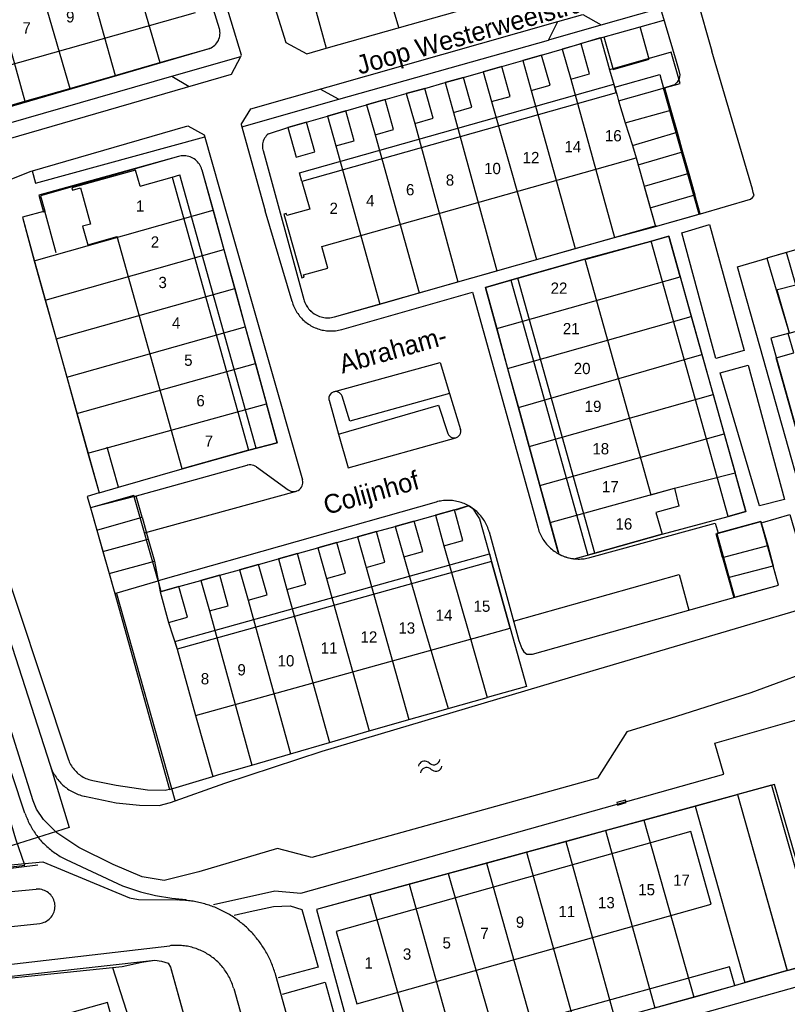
# Model space of a CAD drawing. Extents: x 123992 to 125854, y 449108 to 451911.
# Tile 126 of 175: x 125312 to 125414, y 450827 to 450958. Entities that reach past the tile are written whole.
import ezdxf
from ezdxf.enums import TextEntityAlignment as Align

# ---------------------------------------------------------------- set-up
doc = ezdxf.new("R2010")
doc.units = 0
for name, color, linetype in [('DEFAULT_102', 9, 'CONTINUOUS'), ('DEFAULT_113', 2, 'CONTINUOUS'), ('DEFAULT_117', 3, 'CONTINUOUS'), ('DEFAULT_21', 8, 'CONTINUOUS'), ('DEFAULT_4', 1, 'CONTINUOUS'), ('DEFAULT_48', 141, 'CONTINUOUS'), ('DEFAULT_6', 1, 'CONTINUOUS'), ('DEFAULT_7', 5, 'CONTINUOUS'), ('DEFAULT_79', 9, 'CONTINUOUS'), ('DEFAULT_80', 9, 'CONTINUOUS'), ('DEFAULT_82', 9, 'CONTINUOUS'), ('DEFAULT_99', 9, 'CONTINUOUS'), ('S05_WATER', 141, 'CONTINUOUS')]:
    doc.layers.add(name, color=color, linetype=linetype)

msp = doc.modelspace()

# ---------------------------------------------------------------- linework, layer by layer
at = {"layer": 'DEFAULT_102'}
msp.add_lwpolyline([(125295.401, 450848.104), (125297.364, 450843.468), (125314.741, 450845.587)], dxfattribs=at)
at = {"layer": 'DEFAULT_21'}
for points in [[(125331.883, 450979.494), (125332.874, 450976.179), (125338.879, 450956.866)], [(125323.587, 450977.018), (125326.721, 450966.927), (125330.983, 450952.318)], [(125317.726, 450975.269), (125321.368, 450963.588), (125325.014, 450950.612)], [(125311.73, 450973.48), (125312.184, 450972.096), (125316.257, 450958.343), (125318.982, 450948.889)], [(125305.835, 450971.671), (125309.287, 450960.482), (125312.999, 450947.18)], [(125337.41, 450954.154), (125337.6, 450954.218), (125337.782, 450954.298), (125337.957, 450954.396), (125338.122, 450954.509), (125338.275, 450954.637), (125338.417, 450954.779), (125338.544, 450954.933), (125338.656, 450955.098), (125338.753, 450955.273), (125338.833, 450955.456), (125338.896, 450955.646), (125338.941, 450955.841), (125338.968, 450956.039), (125338.976, 450956.239), (125338.966, 450956.438), (125338.937, 450956.636), (125338.89, 450956.83), (125338.879, 450956.866)], [(125384.496, 450954.099), (125387.144, 450954.891), (125389.594, 450955.643), (125390.531, 450952.355)], [(125330.983, 450952.318), (125337.41, 450954.154)], [(125379.24, 450952.603), (125381.749, 450953.317), (125384.496, 450954.099)], [(125384.496, 450954.099), (125385.629, 450950.123), (125391.469, 450929.056)], [(125373.968, 450951.102), (125376.454, 450951.81), (125379.24, 450952.603)], [(125379.24, 450952.603), (125380.372, 450948.626), (125386.239, 450927.573)], [(125399.017, 450953.718), (125390.811, 450951.373)], [(125400.189, 450949.56), (125399.017, 450953.718)], [(125325.014, 450950.612), (125330.983, 450952.318)], [(125390.531, 450952.355), (125390.811, 450951.373)], [(125390.811, 450951.373), (125391.791, 450947.93)], [(125318.982, 450948.889), (125325.014, 450950.612)], [(125368.909, 450949.662), (125371.347, 450950.356), (125373.968, 450951.102)], [(125373.968, 450951.102), (125375.1, 450947.125), (125381.099, 450926.117)], [(125312.999, 450947.18), (125318.982, 450948.889)], [(125363.752, 450948.193), (125366.211, 450948.893), (125368.909, 450949.662)], [(125368.909, 450949.662), (125370.041, 450945.685), (125375.794, 450924.613)], [(125395.765, 450948.298), (125398.107, 450948.96)], [(125398.107, 450948.96), (125400.189, 450949.56)], [(125398.107, 450948.96), (125398.944, 450945.996)], [(125358.474, 450946.691), (125360.934, 450947.391), (125363.752, 450948.193)], [(125363.752, 450948.193), (125364.884, 450944.217), (125370.617, 450923.146)], [(125391.791, 450947.93), (125391.99, 450947.232)], [(125391.99, 450947.232), (125395.765, 450948.298)], [(125391.99, 450947.232), (125392.895, 450944.317)], [(125307.009, 450945.469), (125312.999, 450947.18)], [(125353.258, 450945.206), (125355.703, 450945.902), (125358.474, 450946.691)], [(125358.474, 450946.691), (125359.607, 450942.714), (125365.452, 450921.681)], [(125392.895, 450944.317), (125398.944, 450945.996)], [(125398.944, 450945.996), (125399.777, 450943.053)], [(125345.416, 450942.858), (125347.994, 450943.707), (125353.258, 450945.206)], [(125353.258, 450945.206), (125354.39, 450941.229), (125360.233, 450920.202)], [(125392.895, 450944.317), (125393.836, 450941.282)], [(125345.416, 450942.858), (125345.266, 450942.726), (125345.129, 450942.58), (125345.007, 450942.422), (125344.9, 450942.253), (125344.809, 450942.075), (125344.735, 450941.889), (125344.68, 450941.697), (125344.642, 450941.501), (125344.624, 450941.302), (125344.624, 450941.102), (125344.643, 450940.903), (125344.68, 450940.706), (125344.697, 450940.642)], [(125393.836, 450941.282), (125399.777, 450943.053)], [(125399.777, 450943.053), (125400.517, 450940.436)], [(125393.836, 450941.282), (125394.342, 450939.653), (125394.608, 450938.709), (125400.517, 450940.436)], [(125333.45, 450939.825), (125315.109, 450934.583), (125315.687, 450932.56)], [(125336.569, 450938.074), (125336.508, 450938.264), (125336.432, 450938.449), (125336.342, 450938.628), (125336.238, 450938.799), (125336.12, 450938.96), (125335.991, 450939.112), (125335.849, 450939.254), (125335.697, 450939.383), (125335.535, 450939.501), (125335.364, 450939.605), (125335.186, 450939.695), (125335, 450939.77), (125334.81, 450939.831), (125334.615, 450939.876), (125334.418, 450939.906), (125334.218, 450939.92), (125334.018, 450939.919), (125333.819, 450939.901), (125333.622, 450939.868), (125333.45, 450939.825)], [(125344.697, 450940.642), (125350.123, 450920.808)], [(125400.517, 450940.436), (125401.327, 450937.57)], [(125336.569, 450938.074), (125338.052, 450932.7)], [(125431.911, 450932.805), (125432.089, 450932.229), (125429.505, 450931.38), (125414.463, 450927.111), (125411.739, 450926.307), (125412.952, 450922.096), (125414.705, 450916.36), (125414.582, 450916.296), (125412.251, 450915.641), (125419.048, 450891.47), (125427.398, 450893.818), (125430.737, 450894.589), (125463.054, 450903.676), (125460.915, 450911.285), (125459.244, 450916.941), (125459.696, 450917.075), (125453.569, 450938.902)], [(125401.327, 450937.57), (125395.417, 450935.84), (125396.215, 450933.005)], [(125401.327, 450937.57), (125402.128, 450934.736)], [(125396.215, 450933.005), (125402.128, 450934.736)], [(125396.911, 450930.537), (125402.842, 450932.212), (125402.128, 450934.736)], [(125396.215, 450933.005), (125396.911, 450930.537)], [(125315.687, 450932.56), (125312.689, 450931.746), (125314.269, 450925.935)], [(125314.269, 450925.935), (125338.052, 450932.7)], [(125338.052, 450932.7), (125339.503, 450927.442)], [(125391.469, 450929.056), (125396.911, 450930.537)], [(125400.202, 450923.812), (125398.692, 450929.212), (125396.254, 450928.536), (125387.53, 450926.155), (125378.731, 450923.678), (125374.276, 450922.39), (125375.781, 450916.928)], [(125386.239, 450927.573), (125391.469, 450929.056)], [(125293.955, 450928.088), (125297.026, 450918.748), (125316.365, 450858.866), (125318.887, 450850.556), (125311.329, 450848.168), (125298.966, 450844.108)], [(125315.723, 450920.724), (125339.503, 450927.442)], [(125339.503, 450927.442), (125340.929, 450922.276)], [(125381.099, 450926.117), (125386.239, 450927.573)], [(125314.269, 450925.935), (125315.723, 450920.724)], [(125375.794, 450924.613), (125381.099, 450926.117)], [(125370.617, 450923.146), (125375.794, 450924.613)], [(125375.781, 450916.928), (125400.202, 450923.812)], [(125400.202, 450923.812), (125401.675, 450918.548)], [(125365.452, 450921.681), (125370.617, 450923.146)], [(125317.161, 450915.568), (125340.929, 450922.276)], [(125340.929, 450922.276), (125342.339, 450917.167)], [(125360.233, 450920.202), (125365.452, 450921.681)], [(125315.723, 450920.724), (125317.161, 450915.568)], [(125350.123, 450920.808), (125350.182, 450920.617), (125350.251, 450920.429), (125350.333, 450920.247), (125350.425, 450920.069), (125350.527, 450919.898), (125350.64, 450919.732), (125350.763, 450919.574), (125350.894, 450919.424), (125351.035, 450919.282), (125351.184, 450919.149), (125351.341, 450919.025), (125351.505, 450918.91), (125351.676, 450918.806), (125351.852, 450918.712), (125352.034, 450918.629), (125352.221, 450918.558), (125352.412, 450918.497), (125352.606, 450918.448), (125352.802, 450918.411), (125353.001, 450918.386), (125353.2, 450918.374), (125353.4, 450918.373), (125353.6, 450918.384), (125353.798, 450918.407), (125353.995, 450918.442), (125354.189, 450918.489), (125354.217, 450918.497)], [(125354.217, 450918.497), (125360.233, 450920.202)], [(125377.242, 450911.628), (125401.675, 450918.548)], [(125401.675, 450918.548), (125403.093, 450913.476)], [(125318.582, 450910.475), (125342.339, 450917.167)], [(125342.339, 450917.167), (125343.678, 450912.314)], [(125375.781, 450916.928), (125377.242, 450911.628)], [(125317.161, 450915.568), (125318.582, 450910.475)], [(125378.675, 450906.43), (125403.093, 450913.476)], [(125403.093, 450913.476), (125404.583, 450908.149)], [(125319.937, 450905.62), (125343.678, 450912.314)], [(125343.678, 450912.314), (125345.17, 450906.908)], [(125377.242, 450911.628), (125378.675, 450906.43)], [(125318.582, 450910.475), (125319.937, 450905.62)], [(125380.096, 450901.272), (125404.583, 450908.149)], [(125404.583, 450908.149), (125406.038, 450902.948)], [(125321.403, 450900.364), (125322.877, 450895.084), (125325.462, 450895.822), (125333.926, 450898.272), (125342.791, 450900.744), (125346.594, 450901.748), (125345.17, 450906.908)], [(125321.403, 450900.364), (125345.17, 450906.908)], [(125319.937, 450905.62), (125321.403, 450900.364)], [(125378.675, 450906.43), (125380.096, 450901.272)], [(125381.527, 450896.08), (125406.038, 450902.948)], [(125406.038, 450902.948), (125407.491, 450897.751)], [(125380.096, 450901.272), (125381.527, 450896.08)], [(125382.892, 450891.125), (125399.428, 450895.701), (125407.491, 450897.751)], [(125386.098, 450886.309), (125388.845, 450887.072), (125397.777, 450889.574), (125406.564, 450891.95), (125408.929, 450892.611), (125407.491, 450897.751)], [(125381.527, 450896.08), (125382.892, 450891.125)], [(125328.617, 450891.841), (125327.822, 450894.665), (125321.726, 450893.078), (125322.565, 450890.135)], [(125367.625, 450892.11), (125370.151, 450892.812), (125372.016, 450893.384), (125372.326, 450893.201), (125372.624, 450892.999), (125373.057, 450892.286), (125373.475, 450891.631), (125375.111, 450885.941), (125377.574, 450877.084), (125379.75, 450869.317), (125374.508, 450867.849)], [(125322.565, 450890.135), (125328.617, 450891.841)], [(125328.617, 450891.841), (125329.435, 450888.937)], [(125362.299, 450890.627), (125364.824, 450891.33), (125367.625, 450892.11)], [(125367.625, 450892.11), (125368.755, 450888.051), (125372.072, 450876.444), (125374.508, 450867.849)], [(125382.892, 450891.125), (125384.045, 450886.943)], [(125405.839, 450886.48), (125404.964, 450889.625), (125410.94, 450891.287), (125411.836, 450888.068)], [(125322.565, 450890.135), (125323.38, 450887.28)], [(125357.268, 450889.227), (125359.794, 450889.93), (125362.299, 450890.627)], [(125362.299, 450890.627), (125363.428, 450886.569), (125365.937, 450877.749), (125369.328, 450866.398)], [(125323.38, 450887.28), (125329.435, 450888.937)], [(125329.435, 450888.937), (125330.261, 450886.003)], [(125352.005, 450887.762), (125354.531, 450888.465), (125357.268, 450889.227)], [(125357.268, 450889.227), (125358.398, 450885.169), (125364.09, 450864.931)], [(125323.38, 450887.28), (125324.22, 450884.334)], [(125346.752, 450886.3), (125349.278, 450887.003), (125352.005, 450887.762)], [(125352.005, 450887.762), (125353.135, 450883.704), (125358.817, 450863.421)], [(125405.839, 450886.48), (125411.836, 450888.068)], [(125411.836, 450888.068), (125412.581, 450885.387)], [(125324.22, 450884.334), (125330.261, 450886.003)], [(125330.261, 450886.003), (125330.761, 450883.366)], [(125341.583, 450884.862), (125344.109, 450885.564), (125346.752, 450886.3)], [(125346.752, 450886.3), (125347.882, 450882.242), (125353.555, 450861.889)], [(125384.045, 450886.943), (125384.223, 450886.852), (125384.404, 450886.767), (125384.588, 450886.688), (125384.775, 450886.617), (125384.964, 450886.551), (125385.155, 450886.493), (125385.348, 450886.442), (125385.543, 450886.397), (125385.74, 450886.359), (125385.937, 450886.329), (125386.098, 450886.309)], [(125405.839, 450886.48), (125406.584, 450883.803)], [(125336.425, 450883.426), (125338.951, 450884.129), (125341.583, 450884.862)], [(125341.583, 450884.862), (125342.713, 450880.803), (125348.348, 450860.373)], [(125406.584, 450883.803), (125407.32, 450881.157), (125413.296, 450882.819), (125412.581, 450885.387)], [(125406.584, 450883.803), (125412.581, 450885.387)], [(125324.22, 450884.334), (125324.967, 450881.714)], [(125324.967, 450881.714), (125330.761, 450883.366)], [(125330.761, 450883.366), (125330.992, 450881.914)], [(125330.992, 450881.914), (125333.517, 450882.617), (125336.425, 450883.426)], [(125336.425, 450883.426), (125337.555, 450879.368), (125343.218, 450858.879)], [(125330.992, 450881.914), (125332.121, 450877.855), (125333.254, 450874.302), (125335.717, 450865.444), (125338.013, 450857.356)], [(125324.967, 450881.714), (125332.275, 450855.629), (125338.013, 450857.356)], [(125369.328, 450866.398), (125374.508, 450867.849)], [(125364.09, 450864.931), (125369.328, 450866.398)], [(125358.817, 450863.421), (125361.793, 450864.287), (125364.09, 450864.931)], [(125353.555, 450861.889), (125358.817, 450863.421)], [(125348.348, 450860.373), (125353.555, 450861.889)], [(125343.218, 450858.879), (125348.348, 450860.373)], [(125338.013, 450857.356), (125338.821, 450857.599), (125343.218, 450858.879)], [(125412.361, 450856.195), (125407.83, 450854.957)], [(125412.361, 450856.195), (125419.047, 450832.749)], [(125402.168, 450853.41), (125407.83, 450854.957)], [(125407.83, 450854.957), (125414.421, 450831.553)], [(125395.348, 450851.547), (125402.168, 450853.41)], [(125402.168, 450853.41), (125408.816, 450829.933)], [(125390.26, 450850.157), (125395.348, 450851.547)], [(125395.348, 450851.547), (125402.015, 450828.014)], [(125385, 450848.72), (125390.26, 450850.157)], [(125390.26, 450850.157), (125396.803, 450826.565)], [(125379.738, 450847.283), (125385, 450848.72)], [(125385, 450848.72), (125391.523, 450825.097)], [(125374.423, 450845.831), (125379.738, 450847.283)], [(125379.738, 450847.283), (125386.342, 450823.657)], [(125369.335, 450844.441), (125374.423, 450845.831)], [(125374.423, 450845.831), (125381.085, 450822.196)], [(125364.153, 450843.025), (125369.335, 450844.441)], [(125369.335, 450844.441), (125376.105, 450820.811)], [(125358.889, 450841.587), (125364.153, 450843.025)], [(125364.153, 450843.025), (125370.763, 450819.326)], [(125358.889, 450841.587), (125351.794, 450839.649), (125358.297, 450815.803), (125360.435, 450816.427), (125365.638, 450817.901)], [(125358.889, 450841.587), (125365.638, 450817.901)], [(125324.667, 450831.948), (125325.944, 450832.08), (125328.561, 450832.646), (125330.3, 450832.909), (125331.18, 450832.791), (125332.06, 450832.533), (125332.401, 450831.974), (125338.678, 450809.339), (125332.432, 450807.544)], [(125414.421, 450831.553), (125419.047, 450832.749)], [(125307.375, 450830.162), (125324.667, 450831.948)], [(125324.667, 450831.948), (125327.569, 450822.931), (125332.432, 450807.544)], [(125414.421, 450831.553), (125408.816, 450829.933)], [(125402.015, 450828.014), (125407.447, 450829.524)], [(125407.447, 450829.524), (125408.816, 450829.933)], [(125396.803, 450826.565), (125402.015, 450828.014)]]:
    msp.add_lwpolyline(points, dxfattribs=at)
at = {"layer": 'DEFAULT_4'}
for points in [[(125335.668, 450958.939), (125299.706, 450948.793), (125299.288, 450950.245), (125295.472, 450949.148), (125293.774, 450955.14), (125291.76, 450954.568), (125290.202, 450959.995), (125282.342, 450984.867)], [(125391.689, 450948.3), (125391.483, 450949.032), (125397.472, 450950.719), (125397.979, 450948.92)], [(125402.7, 450932.169), (125397.979, 450948.92)], [(125391.689, 450948.3), (125349.877, 450936.516), (125350.916, 450932.83)], [(125352.503, 450927.862), (125394.342, 450939.653), (125396.911, 450930.537), (125402.7, 450932.169)], [(125328.331, 450935.898), (125327.736, 450938.026), (125319.26, 450935.658), (125319.344, 450935.359), (125320.394, 450935.653), (125321.739, 450930.837), (125320.69, 450930.544), (125321.373, 450928.097), (125325.287, 450929.191)], [(125328.331, 450935.898), (125332.626, 450937.098), (125342.784, 450900.747)], [(125350.916, 450932.83), (125347.846, 450931.964), (125347.764, 450932.253), (125347.456, 450932.166), (125349.844, 450923.696), (125350.152, 450923.783), (125350.07, 450924.072), (125353.314, 450924.986), (125352.503, 450927.862)], [(125342.784, 450900.747), (125333.926, 450898.272), (125325.287, 450929.191)], [(125397.777, 450889.574), (125388.845, 450887.072), (125378.598, 450923.653), (125387.53, 450926.155), (125396.303, 450894.834)], [(125463.054, 450903.676), (125430.737, 450894.589), (125430.362, 450895.926), (125427.066, 450894.999), (125427.398, 450893.818), (125419.048, 450891.47), (125412.977, 450913.06), (125415.307, 450913.716), (125414.582, 450916.296), (125420.613, 450917.992), (125423.603, 450907.357), (125449.264, 450914.573), (125446.811, 450923.295)], [(125396.969, 450892.456), (125397.777, 450889.574)], [(125377.574, 450877.084), (125375.111, 450885.941), (125333.254, 450874.302), (125335.717, 450865.444), (125377.574, 450877.084)], [(125404.331, 450840.355), (125401.613, 450850.016), (125354.442, 450836.747), (125357.159, 450827.085), (125404.331, 450840.355)], [(125325.991, 450820.092), (125324.012, 450827.263), (125313.393, 450824.334), (125315.183, 450817.847)]]:
    msp.add_lwpolyline(points, dxfattribs=at)
at = {"layer": 'DEFAULT_48'}
for points in [[(125420.18, 450872.361), (125409.593, 450868.462), (125399.724, 450865.343), (125393.09, 450863.272), (125389.205, 450857.128), (125351.184, 450846.556), (125346.604, 450847.785), (125336.175, 450844.666), (125331.54, 450843.497), (125328.62, 450843.99), (125324.758, 450845.641), (125320.176, 450847.89), (125317.253, 450849.862), (125315.47, 450851.637), (125314.548, 450853.014), (125314.106, 450854.112), (125308.192, 450872.926), (125294.254, 450915.384), (125294.469, 450917.943), (125297.026, 450918.748), (125316.365, 450858.866)], [(125320.953, 450854.729), (125325.161, 450853.836), (125328.261, 450853.522), (125330.859, 450853.508), (125332.398, 450853.891), (125339.609, 450856.484), (125352.575, 450860.728), (125387.418, 450871.114), (125407.576, 450877.031), (125418.045, 450880.131)], [(125316.365, 450858.866), (125316.429, 450858.677), (125316.5, 450858.49), (125316.577, 450858.305), (125316.659, 450858.123), (125316.748, 450857.943), (125316.842, 450857.767), (125316.942, 450857.594), (125317.047, 450857.424), (125317.158, 450857.257), (125317.274, 450857.095), (125317.396, 450856.936), (125317.522, 450856.781), (125317.654, 450856.63), (125317.79, 450856.484), (125317.931, 450856.342), (125318.077, 450856.205), (125318.227, 450856.072), (125318.381, 450855.945), (125318.539, 450855.823), (125318.701, 450855.706), (125318.867, 450855.594), (125319.036, 450855.487), (125319.209, 450855.386), (125319.385, 450855.291), (125319.564, 450855.202), (125319.745, 450855.118), (125319.93, 450855.041), (125320.116, 450854.969), (125320.305, 450854.903), (125320.496, 450854.844), (125320.689, 450854.791), (125320.884, 450854.744), (125320.953, 450854.729)]]:
    msp.add_lwpolyline(points, dxfattribs=at)
at = {"layer": 'DEFAULT_6'}
for points in [[(125388.143, 450950.839), (125387.01, 450954.815), (125384.496, 450954.099), (125385.629, 450950.123), (125388.143, 450950.839)], [(125382.881, 450949.341), (125381.749, 450953.317), (125379.24, 450952.603), (125380.372, 450948.626), (125382.881, 450949.341)], [(125377.586, 450947.833), (125376.454, 450951.81), (125373.968, 450951.102), (125375.1, 450947.125), (125377.586, 450947.833)], [(125372.479, 450946.379), (125371.347, 450950.356), (125368.909, 450949.662), (125370.041, 450945.685), (125372.479, 450946.379)], [(125367.343, 450944.917), (125366.211, 450948.893), (125363.752, 450948.193), (125364.884, 450944.217), (125367.343, 450944.917)], [(125362.066, 450943.414), (125360.934, 450947.391), (125358.474, 450946.691), (125359.607, 450942.714), (125362.066, 450943.414)], [(125356.835, 450941.925), (125355.703, 450945.902), (125353.258, 450945.206), (125354.39, 450941.229), (125356.835, 450941.925)], [(125351.599, 450940.434), (125350.467, 450944.411), (125347.987, 450943.705), (125349.12, 450939.728), (125351.599, 450940.434)], [(125317.196, 450927.008), (125315.687, 450932.56), (125312.689, 450931.746), (125314.235, 450926.057), (125322.876, 450895.084), (125325.464, 450895.82), (125323.951, 450901.147)], [(125408.929, 450892.611), (125406.564, 450891.95), (125396.326, 450928.551), (125398.692, 450929.212), (125408.929, 450892.611)], [(125415.575, 450922.748), (125414.334, 450927.059), (125411.738, 450926.312), (125412.952, 450922.096), (125415.575, 450922.748)], [(125396.301, 450894.834), (125396.303, 450894.834)], [(125396.303, 450894.834), (125399.428, 450895.701), (125400.023, 450893.303), (125396.977, 450892.458)], [(125330.761, 450883.366), (125327.52, 450894.731), (125321.726, 450893.078), (125324.967, 450881.714), (125330.761, 450883.366)], [(125371.281, 450888.754), (125370.151, 450892.812), (125367.625, 450892.11), (125368.755, 450888.051), (125371.281, 450888.754)], [(125365.954, 450887.272), (125364.824, 450891.33), (125362.299, 450890.627), (125363.428, 450886.569), (125365.954, 450887.272)], [(125413.296, 450882.819), (125410.94, 450891.287), (125405.08, 450889.657), (125407.436, 450881.189), (125413.296, 450882.819)], [(125360.923, 450885.872), (125359.794, 450889.93), (125357.268, 450889.227), (125358.398, 450885.169), (125360.923, 450885.872)], [(125355.661, 450884.407), (125354.531, 450888.465), (125352.005, 450887.762), (125353.135, 450883.704), (125355.661, 450884.407)], [(125350.407, 450882.945), (125349.278, 450887.003), (125346.752, 450886.3), (125347.882, 450882.242), (125350.407, 450882.945)], [(125345.238, 450881.506), (125344.109, 450885.564), (125341.583, 450884.862), (125342.713, 450880.803), (125345.238, 450881.506)], [(125340.08, 450880.07), (125338.951, 450884.129), (125336.425, 450883.426), (125337.555, 450879.368), (125340.08, 450880.07)], [(125334.647, 450878.558), (125333.517, 450882.617), (125330.992, 450881.914), (125332.121, 450877.855), (125334.647, 450878.558)], [(125407.447, 450829.524), (125406.751, 450832.027), (125359.472, 450818.885), (125360.263, 450816.407), (125407.447, 450829.524)]]:
    msp.add_lwpolyline(points, dxfattribs=at)
at = {"layer": 'DEFAULT_7'}
msp.add_lwpolyline([(125392.998, 450853.873), (125392.917, 450854.214), (125391.767, 450853.881), (125391.856, 450853.542), (125392.998, 450853.873)], dxfattribs=at)
at = {"layer": 'DEFAULT_79'}
for points in [[(125313.03, 450852.492), (125301.409, 450887.524), (125291.857, 450916.779), (125292.075, 450917.559), (125292.433, 450918.259), (125293.131, 450918.96), (125294.07, 450919.422), (125298.424, 450920.89), (125318.782, 450859.683)], [(125318.782, 450859.683), (125318.849, 450859.495), (125318.925, 450859.31), (125319.01, 450859.128), (125319.103, 450858.951), (125319.204, 450858.779), (125319.313, 450858.611), (125319.429, 450858.448), (125319.553, 450858.292), (125319.684, 450858.141), (125319.822, 450857.996), (125319.967, 450857.858), (125320.117, 450857.726), (125320.274, 450857.602), (125320.436, 450857.485), (125320.604, 450857.376), (125320.776, 450857.275), (125320.953, 450857.182), (125321.135, 450857.097), (125321.319, 450857.02), (125321.508, 450856.953), (125321.699, 450856.894), (125321.892, 450856.844), (125322.04, 450856.812)], [(125322.04, 450856.812), (125325.137, 450856.2), (125329.315, 450855.588), (125331.674, 450855.533), (125332.433, 450855.715)], [(125313.03, 450852.492), (125313.095, 450852.303), (125313.163, 450852.115), (125313.235, 450851.928), (125313.311, 450851.743), (125313.39, 450851.559), (125313.472, 450851.377), (125313.558, 450851.197), (125313.647, 450851.018), (125313.74, 450850.84), (125313.836, 450850.665), (125313.936, 450850.492), (125314.039, 450850.32), (125314.145, 450850.151), (125314.254, 450849.983), (125314.367, 450849.818), (125314.482, 450849.654), (125314.601, 450849.493), (125314.723, 450849.335), (125314.847, 450849.178), (125314.975, 450849.025), (125315.106, 450848.873), (125315.239, 450848.724), (125315.375, 450848.578), (125315.515, 450848.434), (125315.656, 450848.293), (125315.801, 450848.155), (125315.948, 450848.019), (125316.098, 450847.887), (125316.25, 450847.757), (125316.404, 450847.63), (125316.561, 450847.506), (125316.721, 450847.385), (125316.882, 450847.267), (125317.046, 450847.153), (125317.212, 450847.041), (125317.38, 450846.933), (125317.55, 450846.828), (125317.723, 450846.726), (125317.897, 450846.627), (125318.072, 450846.532), (125318.25, 450846.44), (125318.429, 450846.352), (125318.528, 450846.305)], [(125318.528, 450846.305), (125325.983, 450842.812), (125328.403, 450841.997), (125330.403, 450841.522), (125332.543, 450841.167), (125334.482, 450840.991)]]:
    msp.add_lwpolyline(points, dxfattribs=at)
at = {"layer": 'DEFAULT_80'}
for points in [[(125325.459, 450895.824), (125333.926, 450898.272)], [(125397.777, 450889.574), (125406.564, 450891.95)]]:
    msp.add_lwpolyline(points, dxfattribs=at)
at = {"layer": 'DEFAULT_82'}
msp.add_lwpolyline([(125295.401, 450848.104), (125295.62, 450848.176), (125297.438, 450843.66), (125313.025, 450845.545), (125311.79, 450849.006), (125309.691, 450856.132), (125300.248, 450885.78), (125289.355, 450918.735), (125280.669, 450915.554), (125270.068, 450912.32), (125262.427, 450909.808), (125262.692, 450909.161)], dxfattribs=at)
at = {"layer": 'DEFAULT_99'}
for points in [[(125330.827, 450975.533), (125332.874, 450976.179), (125338.88, 450956.863)], [(125353.08, 450954.23), (125389.444, 450964.536), (125393.28, 450972.287), (125392.585, 450974.615)], [(125422.497, 450974.087), (125423.768, 450969.386), (125414.212, 450966.62), (125412.795, 450971.271), (125407.849, 450969.888), (125402.414, 450960.906), (125404.386, 450953.842)], [(125341.76, 450953.147), (125341.836, 450953.292), (125337.712, 450966.913)], [(125345.34, 450962.671), (125347.745, 450954.994), (125350.524, 450953.506), (125353.08, 450954.23)], [(125362.754, 450956.98), (125361.339, 450961.793), (125351.76, 450959.097), (125353.08, 450954.23)], [(125383.906, 450957.772), (125387.238, 450958.718), (125389.681, 450957.33), (125397.055, 450959.412)], [(125397.699, 450959.076), (125399.671, 450952.509)], [(125341.775, 450944.087), (125343.08, 450946.187), (125383.906, 450957.772)], [(125352.277, 450948.81), (125354.775, 450947.456), (125382.682, 450955.326), (125383.906, 450957.772)], [(125394.88, 450957.08), (125398.034, 450957.957)], [(125337.417, 450954.156), (125337.606, 450954.22), (125337.789, 450954.301), (125337.963, 450954.399), (125338.128, 450954.513), (125338.281, 450954.642), (125338.422, 450954.784), (125338.548, 450954.938), (125338.66, 450955.104), (125338.757, 450955.279), (125338.836, 450955.462), (125338.898, 450955.652), (125338.943, 450955.847), (125338.969, 450956.046), (125338.976, 450956.245), (125338.965, 450956.445), (125338.936, 450956.643), (125338.888, 450956.837), (125338.88, 450956.863)], [(125382.705, 450955.33), (125389.678, 450957.33)], [(125386.954, 450954.877), (125394.88, 450957.08)], [(125390.028, 450955.757), (125391.292, 450951.411), (125396.052, 450952.774), (125394.88, 450957.08)], [(125294.471, 450941.657), (125337.417, 450954.156)], [(125353.08, 450954.23), (125353.082, 450954.223)], [(125381.749, 450953.317), (125384.496, 450954.099)], [(125402.88, 450932.223), (125409.572, 450934.176), (125409.832, 450934.396), (125410.03, 450934.636), (125409.89, 450935.055), (125409.829, 450935.495), (125404.386, 450953.842)], [(125272.322, 450927.932), (125289.521, 450933.815), (125290.779, 450936.368), (125288.698, 450942.396), (125293.569, 450944.569), (125295.583, 450938.148), (125298.148, 450937.067), (125307.324, 450941.037), (125309.087, 450941.691), (125340.519, 450950.762), (125341.76, 450953.147)], [(125332.545, 450950.525), (125341.76, 450953.147)], [(125376.454, 450951.81), (125379.24, 450952.603)], [(125399.671, 450952.509), (125400.002, 450951.284), (125400.145, 450950.682), (125400.045, 450950.162), (125399.807, 450949.702), (125399.448, 450949.381), (125397.979, 450948.92)], [(125302.454, 450938.937), (125303.398, 450941.541), (125307.256, 450943.211), (125308.219, 450943.528), (125332.547, 450950.512), (125334.86, 450949.127)], [(125371.347, 450950.356), (125373.968, 450951.102)], [(125349.55, 450937.679), (125391.36, 450949.462)], [(125366.211, 450948.893), (125368.909, 450949.662)], [(125391.483, 450949.032), (125391.36, 450949.462)], [(125341.873, 450943.764), (125354.771, 450947.46)], [(125360.934, 450947.391), (125363.752, 450948.193)], [(125355.703, 450945.902), (125358.474, 450946.691)], [(125350.467, 450944.411), (125353.258, 450945.206)], [(125256.334, 450910.798), (125288.256, 450925.967), (125310.949, 450936.728), (125313.732, 450937.856), (125334.713, 450943.899), (125336.882, 450942.692), (125340.031, 450931.644)], [(125341.775, 450944.087), (125344.993, 450932.593)], [(125345.416, 450942.858), (125347.988, 450943.705)], [(125313.985, 450937.92), (125314.434, 450936.276), (125336.951, 450942.456)], [(125345.416, 450942.858), (125345.266, 450942.726), (125345.129, 450942.58), (125345.007, 450942.422), (125344.9, 450942.253), (125344.809, 450942.075), (125344.736, 450941.889), (125344.68, 450941.697), (125344.643, 450941.5), (125344.624, 450941.301), (125344.624, 450941.102), (125344.643, 450940.902), (125344.68, 450940.706), (125344.697, 450940.641)], [(125333.45, 450939.825), (125314.891, 450934.676), (125315.512, 450932.406)], [(125336.569, 450938.073), (125336.508, 450938.264), (125336.433, 450938.449), (125336.343, 450938.627), (125336.239, 450938.798), (125336.122, 450938.96), (125335.992, 450939.112), (125335.851, 450939.254), (125335.699, 450939.384), (125335.537, 450939.501), (125335.366, 450939.605), (125335.188, 450939.695), (125335.003, 450939.771), (125334.812, 450939.832), (125334.617, 450939.877), (125334.42, 450939.907), (125334.22, 450939.921), (125334.02, 450939.919), (125333.821, 450939.902), (125333.624, 450939.868), (125333.45, 450939.825)], [(125344.697, 450940.641), (125350.123, 450920.807)], [(125336.569, 450938.073), (125346.594, 450901.748), (125342.798, 450900.741)], [(125332.626, 450937.098), (125333.641, 450937.381)], [(125343.804, 450901.007), (125333.641, 450937.381)], [(125349.877, 450936.516), (125349.55, 450937.679)], [(125340.031, 450931.644), (125349.952, 450896.828)], [(125348.565, 450920.547), (125344.993, 450932.593)], [(125354.217, 450918.497), (125397.026, 450930.631)], [(125408.693, 450914.029), (125404.956, 450912.943), (125400.426, 450929.659), (125404.101, 450930.786), (125408.693, 450914.029)], [(125387.701, 450926.175), (125396.53, 450928.612)], [(125419.728, 450882.938), (125407.811, 450925.159), (125411.886, 450926.347)], [(125377.662, 450923.379), (125378.598, 450923.653)], [(125383.98, 450887.179), (125374.276, 450922.39), (125377.662, 450923.379)], [(125377.66, 450923.39), (125377.662, 450923.379)], [(125377.662, 450923.379), (125387.907, 450886.809)], [(125355.191, 450916.825), (125372.547, 450921.789)], [(125372.547, 450921.789), (125381.29, 450890.385)], [(125413.033, 450922.072), (125414.705, 450916.36)], [(125348.565, 450920.547), (125348.622, 450920.355), (125348.685, 450920.166), (125348.756, 450919.979), (125348.834, 450919.794), (125348.919, 450919.613), (125349.01, 450919.435), (125349.108, 450919.261), (125349.212, 450919.09), (125349.323, 450918.924), (125349.44, 450918.762), (125349.563, 450918.604), (125349.691, 450918.451), (125349.826, 450918.302), (125349.965, 450918.159), (125350.11, 450918.022), (125350.261, 450917.889), (125350.415, 450917.763), (125350.575, 450917.642), (125350.739, 450917.528), (125350.907, 450917.419), (125351.079, 450917.317), (125351.255, 450917.222), (125351.434, 450917.133), (125351.616, 450917.051), (125351.801, 450916.975), (125351.989, 450916.907), (125352.18, 450916.846), (125352.372, 450916.792), (125352.567, 450916.745), (125352.763, 450916.705), (125352.96, 450916.673), (125353.159, 450916.649), (125353.358, 450916.631), (125353.558, 450916.621), (125353.757, 450916.619), (125353.957, 450916.624), (125354.157, 450916.637), (125354.356, 450916.657), (125354.554, 450916.684), (125354.751, 450916.719), (125354.946, 450916.761), (125355.14, 450916.811), (125355.191, 450916.825)], [(125350.123, 450920.807), (125350.182, 450920.616), (125350.252, 450920.429), (125350.333, 450920.246), (125350.425, 450920.068), (125350.528, 450919.897), (125350.641, 450919.732), (125350.763, 450919.574), (125350.895, 450919.424), (125351.036, 450919.282), (125351.185, 450919.148), (125351.342, 450919.024), (125351.506, 450918.91), (125351.677, 450918.806), (125351.854, 450918.712), (125352.036, 450918.629), (125352.222, 450918.558), (125352.413, 450918.497), (125352.607, 450918.449), (125352.803, 450918.412), (125353.002, 450918.387), (125353.201, 450918.374), (125353.401, 450918.373), (125353.601, 450918.384), (125353.8, 450918.407), (125353.996, 450918.443), (125354.191, 450918.49), (125354.217, 450918.497)], [(125354.091, 450908.544), (125368.242, 450912.445), (125369.507, 450908.311), (125356.262, 450904.626), (125355.217, 450907.927)], [(125414.068, 450894.198), (125410.732, 450893.351), (125405.52, 450911.044), (125409.256, 450912.072), (125414.068, 450894.198)], [(125355.217, 450907.927), (125355.136, 450908.11), (125355.018, 450908.27), (125354.867, 450908.401), (125354.691, 450908.496), (125354.499, 450908.549), (125354.3, 450908.56), (125354.103, 450908.527), (125353.918, 450908.451), (125353.755, 450908.337), (125353.62, 450908.19), (125353.52, 450908.017), (125353.461, 450907.826), (125353.445, 450907.627), (125353.473, 450907.429), (125353.479, 450907.408)], [(125369.507, 450908.311), (125370.972, 450903.526)], [(125353.479, 450907.408), (125354.747, 450902.884), (125356.003, 450898.401), (125370.368, 450902.398)], [(125354.747, 450902.884), (125368.051, 450906.749), (125369.298, 450902.992)], [(125369.298, 450902.992), (125369.382, 450902.811), (125369.504, 450902.653), (125369.659, 450902.527), (125369.838, 450902.44), (125370.033, 450902.395), (125370.232, 450902.395), (125370.427, 450902.44), (125370.606, 450902.528), (125370.761, 450902.653), (125370.883, 450902.811), (125370.967, 450902.992), (125371.007, 450903.188), (125371.003, 450903.387), (125370.972, 450903.526)], [(125343.808, 450898.537), (125343.638, 450898.642), (125343.455, 450898.722), (125343.263, 450898.777), (125343.065, 450898.805), (125342.865, 450898.806), (125342.667, 450898.779), (125342.574, 450898.757)], [(125327.559, 450894.592), (125342.574, 450898.757)], [(125343.808, 450898.537), (125348.046, 450895.49)], [(125348.046, 450895.49), (125348.217, 450895.387), (125348.403, 450895.313), (125348.598, 450895.27), (125348.797, 450895.259), (125348.996, 450895.28), (125349.188, 450895.333), (125349.37, 450895.416), (125349.536, 450895.528), (125349.681, 450895.665), (125349.802, 450895.824), (125349.897, 450896), (125349.961, 450896.189), (125349.994, 450896.386), (125349.995, 450896.586), (125349.964, 450896.783), (125349.952, 450896.828)], [(125322.902, 450895.092), (125321.303, 450894.596), (125321.726, 450893.078)], [(125328.934, 450889.772), (125349.161, 450895.306)], [(125367.745, 450893.867), (125330.761, 450883.366), (125331.109, 450881.946)], [(125374.774, 450889.892), (125374.718, 450890.084), (125374.655, 450890.274), (125374.586, 450890.461), (125374.51, 450890.646), (125374.427, 450890.829), (125374.339, 450891.008), (125374.244, 450891.184), (125374.143, 450891.356), (125374.035, 450891.525), (125373.922, 450891.69), (125373.804, 450891.851), (125373.679, 450892.008), (125373.55, 450892.16), (125373.414, 450892.307), (125373.274, 450892.45), (125373.129, 450892.588), (125372.979, 450892.72), (125372.825, 450892.847), (125372.666, 450892.969), (125372.503, 450893.085), (125372.336, 450893.195), (125372.166, 450893.299), (125371.991, 450893.397), (125371.814, 450893.489), (125371.633, 450893.575), (125371.449, 450893.654), (125371.263, 450893.727), (125371.074, 450893.793), (125370.883, 450893.853), (125370.691, 450893.905), (125370.496, 450893.951), (125370.3, 450893.99), (125370.102, 450894.022), (125369.904, 450894.047), (125369.705, 450894.065), (125369.505, 450894.077), (125369.305, 450894.081), (125369.105, 450894.078), (125368.905, 450894.068), (125368.706, 450894.051), (125368.508, 450894.027), (125368.31, 450893.996), (125368.114, 450893.958), (125367.919, 450893.913), (125367.745, 450893.867)], [(125370.397, 450892.806), (125371.975, 450893.369)], [(125364.824, 450891.33), (125367.625, 450892.11)], [(125388.184, 450886.478), (125404.86, 450891.06), (125405.263, 450889.702)], [(125411.136, 450891.154), (125414.792, 450892.2), (125417.65, 450882.354)], [(125359.794, 450889.93), (125362.299, 450890.627)], [(125374.774, 450889.892), (125378.726, 450875.438), (125379.128, 450874.36), (125379.409, 450873.94), (125379.789, 450873.602), (125380.529, 450873.642), (125407.638, 450881.234)], [(125381.29, 450890.385), (125381.347, 450890.193), (125381.411, 450890.004), (125381.481, 450889.817), (125381.559, 450889.632), (125381.642, 450889.451), (125381.732, 450889.272), (125381.829, 450889.097), (125381.932, 450888.925), (125382.04, 450888.757), (125382.155, 450888.593), (125382.275, 450888.434), (125382.401, 450888.278), (125382.532, 450888.127), (125382.669, 450887.982), (125382.811, 450887.84), (125382.958, 450887.705), (125383.109, 450887.574), (125383.265, 450887.449), (125383.426, 450887.33), (125383.59, 450887.216), (125383.759, 450887.108), (125383.931, 450887.006), (125384.107, 450886.911), (125384.286, 450886.822), (125384.468, 450886.739), (125384.653, 450886.663), (125384.84, 450886.594), (125385.03, 450886.531), (125385.222, 450886.475), (125385.416, 450886.426), (125385.611, 450886.383), (125385.808, 450886.348), (125386.006, 450886.32), (125386.205, 450886.299), (125386.405, 450886.285), (125386.605, 450886.278), (125386.805, 450886.279), (125387.004, 450886.286), (125387.204, 450886.3), (125387.403, 450886.322), (125387.601, 450886.351), (125387.797, 450886.386), (125387.993, 450886.429), (125388.184, 450886.478)], [(125354.531, 450888.465), (125357.268, 450889.227)], [(125349.278, 450887.003), (125352.005, 450887.762)], [(125388.845, 450887.072), (125387.907, 450886.809)], [(125332.971, 450875.319), (125374.827, 450886.959)], [(125344.109, 450885.564), (125346.752, 450886.3)], [(125374.827, 450886.959), (125375.111, 450885.941)], [(125338.951, 450884.129), (125341.583, 450884.862)], [(125333.517, 450882.617), (125336.425, 450883.426)], [(125378.018, 450878.027), (125400.07, 450884.203), (125401.363, 450879.477)], [(125325.206, 450881.699), (125332.976, 450854.197)], [(125332.971, 450875.319), (125333.254, 450874.302)], [(125338.101, 450840.34), (125346.272, 450842.155), (125349.731, 450841.843), (125406.025, 450857.65), (125404.819, 450861.764), (125426.553, 450867.999)], [(125407.581, 450829.576), (125419.487, 450833.018), (125412.764, 450856.305), (125351.794, 450839.649), (125358.297, 450815.803), (125360.435, 450816.427)], [(125407.83, 450854.956), (125414.433, 450831.509)], [(125287.183, 450842.732), (125306.408, 450845.143), (125315.422, 450845.981), (125326.926, 450841.229), (125328.146, 450840.992), (125333.381, 450840.92)], [(125290.041, 450839.663), (125296.045, 450840.41), (125307.397, 450841.674), (125314.525, 450842.354)], [(125314.984, 450837.814), (125315.182, 450837.844), (125315.376, 450837.891), (125315.566, 450837.955), (125315.749, 450838.035), (125315.924, 450838.131), (125316.09, 450838.242), (125316.246, 450838.367), (125316.391, 450838.505), (125316.523, 450838.655), (125316.641, 450838.816), (125316.744, 450838.987), (125316.833, 450839.167), (125316.905, 450839.353), (125316.96, 450839.545), (125316.999, 450839.742), (125317.02, 450839.94), (125317.024, 450840.14), (125317.01, 450840.34), (125316.979, 450840.537), (125316.931, 450840.731), (125316.865, 450840.92), (125316.784, 450841.103), (125316.687, 450841.278), (125316.575, 450841.443), (125316.449, 450841.598), (125316.309, 450841.742), (125316.158, 450841.873), (125315.996, 450841.99), (125315.824, 450842.092), (125315.644, 450842.179), (125315.457, 450842.25), (125315.265, 450842.304), (125315.068, 450842.341), (125314.869, 450842.361), (125314.669, 450842.363), (125314.525, 450842.354)], [(125346.392, 450830.895), (125346.337, 450831.087), (125346.279, 450831.279), (125346.219, 450831.469), (125346.155, 450831.659), (125346.089, 450831.848), (125346.02, 450832.036), (125345.949, 450832.222), (125345.874, 450832.408), (125345.797, 450832.593), (125345.717, 450832.776), (125345.635, 450832.958), (125345.55, 450833.139), (125345.462, 450833.319), (125345.372, 450833.497), (125345.279, 450833.674), (125345.184, 450833.85), (125345.086, 450834.025), (125344.985, 450834.197), (125344.882, 450834.369), (125344.776, 450834.539), (125344.668, 450834.707), (125344.558, 450834.874), (125344.445, 450835.039), (125344.33, 450835.202), (125344.212, 450835.364), (125344.092, 450835.524), (125343.97, 450835.682), (125343.845, 450835.839), (125343.718, 450835.993), (125343.589, 450836.146), (125343.458, 450836.297), (125343.324, 450836.445), (125343.188, 450836.592), (125343.05, 450836.737), (125342.91, 450836.88), (125342.768, 450837.021), (125342.624, 450837.16), (125342.478, 450837.296), (125342.33, 450837.431), (125342.18, 450837.563), (125342.028, 450837.693), (125341.875, 450837.821), (125341.719, 450837.947), (125341.561, 450838.07), (125341.402, 450838.191), (125341.241, 450838.309), (125341.078, 450838.426), (125340.914, 450838.54), (125340.748, 450838.651), (125340.58, 450838.76), (125340.411, 450838.867), (125340.24, 450838.971), (125340.068, 450839.072), (125339.894, 450839.172), (125339.719, 450839.268), (125339.543, 450839.362), (125339.365, 450839.453), (125339.186, 450839.542), (125339.005, 450839.628), (125338.823, 450839.712), (125338.64, 450839.793), (125338.456, 450839.871), (125338.271, 450839.946), (125338.085, 450840.019), (125337.897, 450840.089), (125337.709, 450840.156), (125337.52, 450840.221), (125337.33, 450840.283), (125337.138, 450840.342), (125336.946, 450840.398), (125336.754, 450840.451), (125336.56, 450840.502), (125336.366, 450840.549), (125336.171, 450840.594), (125335.976, 450840.636), (125335.779, 450840.675), (125335.583, 450840.712), (125335.386, 450840.745), (125335.188, 450840.776), (125334.99, 450840.803), (125334.791, 450840.828), (125334.593, 450840.85), (125334.393, 450840.869), (125334.194, 450840.885), (125333.995, 450840.898), (125333.795, 450840.908), (125333.595, 450840.915), (125333.395, 450840.92), (125333.381, 450840.92)], [(125340.862, 450838.887), (125342.999, 450839.371), (125346.076, 450840.036), (125348.295, 450840.141), (125349.855, 450839.665), (125352.029, 450831.976), (125346.715, 450830.546)], [(125283.806, 450838.252), (125285.189, 450829.37), (125332.308, 450834.833)], [(125290.557, 450835.207), (125314.984, 450837.814)], [(125340.8, 450829.129), (125340.744, 450829.321), (125340.683, 450829.511), (125340.617, 450829.7), (125340.546, 450829.887), (125340.47, 450830.072), (125340.39, 450830.256), (125340.306, 450830.437), (125340.216, 450830.616), (125340.122, 450830.792), (125340.024, 450830.967), (125339.921, 450831.138), (125339.814, 450831.307), (125339.703, 450831.473), (125339.588, 450831.637), (125339.468, 450831.797), (125339.344, 450831.954), (125339.217, 450832.108), (125339.086, 450832.259), (125338.95, 450832.406), (125338.811, 450832.55), (125338.669, 450832.691), (125338.523, 450832.827), (125338.373, 450832.96), (125338.221, 450833.089), (125338.065, 450833.214), (125337.906, 450833.335), (125337.743, 450833.453), (125337.578, 450833.565), (125337.41, 450833.674), (125337.24, 450833.779), (125337.067, 450833.879), (125336.891, 450833.974), (125336.713, 450834.065), (125336.533, 450834.152), (125336.35, 450834.234), (125336.166, 450834.311), (125335.979, 450834.384), (125335.791, 450834.452), (125335.602, 450834.515), (125335.41, 450834.573), (125335.217, 450834.626), (125335.023, 450834.675), (125334.828, 450834.718), (125334.632, 450834.757), (125334.435, 450834.79), (125334.237, 450834.819), (125334.038, 450834.842), (125333.839, 450834.86), (125333.64, 450834.874), (125333.44, 450834.882), (125333.24, 450834.885), (125333.04, 450834.883), (125332.84, 450834.876), (125332.64, 450834.864), (125332.441, 450834.847), (125332.308, 450834.833)], [(125285.971, 450810.393), (125281.275, 450825.105), (125285.419, 450827.894), (125330.3, 450832.909), (125331.18, 450832.791), (125332.06, 450832.533), (125332.401, 450831.974), (125338.964, 450808.307), (125342.22, 450809.254), (125353.875, 450767.831), (125333.826, 450762.279)], [(125373.222, 450686.459), (125378.286, 450688.112), (125380.683, 450688.976), (125382.32, 450690.039), (125383.876, 450691.521), (125384.993, 450692.922), (125381.953, 450703.548), (125361.699, 450775.871), (125346.392, 450830.895)], [(125347.299, 450828.408), (125352.952, 450829.979), (125356.938, 450815.62), (125351.285, 450813.949)], [(125427.88, 450793.528), (125424.195, 450806.889), (125422.277, 450806.525), (125421.393, 450809.201), (125423.451, 450809.825), (125420.672, 450819.611), (125422.97, 450820.356), (125420.191, 450830.621), (125399.935, 450824.944), (125409.72, 450788.533), (125427.88, 450793.528)], [(125340.8, 450829.129), (125356.608, 450772.543), (125376.163, 450702.048)]]:
    msp.add_lwpolyline(points, dxfattribs=at)
at = {"layer": 'S05_WATER'}
for points in [[(125366.804, 450859.154), (125366.961, 450859.031), (125367.143, 450858.948), (125367.339, 450858.91), (125367.538, 450858.918), (125367.73, 450858.973), (125367.904, 450859.071), (125368.05, 450859.207), (125368.161, 450859.373), (125368.229, 450859.56), (125368.237, 450859.597)], [(125366.804, 450859.154), (125366.647, 450859.277), (125366.465, 450859.36), (125366.269, 450859.398), (125366.07, 450859.389), (125365.878, 450859.335), (125365.704, 450859.237), (125365.558, 450859.101), (125365.448, 450858.935), (125365.379, 450858.747), (125365.371, 450858.711)], [(125367.07, 450858.294), (125366.913, 450858.417), (125366.731, 450858.5), (125366.535, 450858.538), (125366.336, 450858.53), (125366.144, 450858.475), (125365.97, 450858.377), (125365.824, 450858.241), (125365.713, 450858.075), (125365.645, 450857.888), (125365.637, 450857.851)], [(125367.07, 450858.294), (125367.227, 450858.171), (125367.409, 450858.088), (125367.605, 450858.05), (125367.804, 450858.059), (125367.996, 450858.113), (125368.17, 450858.211), (125368.316, 450858.347), (125368.426, 450858.513), (125368.495, 450858.701), (125368.503, 450858.737)]]:
    msp.add_lwpolyline(points, dxfattribs=at)

# ---------------------------------------------------------------- texts
at = {"layer": 'DEFAULT_113'}
for s, p in [('9', (125319.048, 450958.418)), ('7', (125313.242, 450956.939)), ('16', (125391.291, 450942.595)), ('14', (125385.907, 450941.143)), ('12', (125380.352, 450939.69)), ('10', (125375.224, 450938.237)), ('8', (125369.571, 450936.699)), ('6', (125364.272, 450935.417)), ('4', (125358.974, 450933.964)), ('1', (125328.355, 450933.241)), ('2', (125354.102, 450932.939)), ('2', (125330.321, 450928.455)), ('3', (125331.346, 450923.071)), ('22', (125384.075, 450922.314)), ('4', (125333.141, 450917.687)), ('21', (125385.699, 450916.93)), ('5', (125334.764, 450912.731)), ('20', (125387.152, 450911.632)), ('6', (125336.388, 450907.347)), ('19', (125388.605, 450906.59)), ('7', (125337.499, 450901.963)), ('18', (125389.63, 450900.95)), ('17', (125390.912, 450895.907)), ('16', (125392.707, 450890.951)), ('15', (125373.823, 450880.009)), ('14', (125368.781, 450878.813)), ('13', (125363.825, 450877.103)), ('12', (125358.783, 450875.907)), ('11', (125353.484, 450874.454)), ('10', (125347.758, 450872.745)), ('9', (125341.848, 450871.549)), ('8', (125336.977, 450870.352)), ('17', (125400.37, 450843.559)), ('15', (125395.728, 450842.3)), ('13', (125390.378, 450840.57)), ('11', (125385.107, 450839.389)), ('9', (125378.889, 450837.973)), ('7', (125374.168, 450836.478)), ('5', (125369.133, 450835.22)), ('1', (125358.748, 450832.545)), ('3', (125363.862, 450833.725))]:
    msp.add_text(s, height=1.5, dxfattribs=at).set_placement(p, align=Align.MIDDLE_CENTER)
at = {"layer": 'DEFAULT_117'}
for s, rotation, p in [('Joop Westerweelstraat', 15.78795, (125373.558, 450956.54)), ('Abraham-', 15.71725, (125361.972, 450914.123)), ('Colijnhof', 15.71725, (125359.078, 450895.113))]:
    msp.add_text(s, height=2.5, rotation=rotation, dxfattribs=at).set_placement(p, align=Align.MIDDLE_CENTER)

doc.saveas('drawing.dxf')
